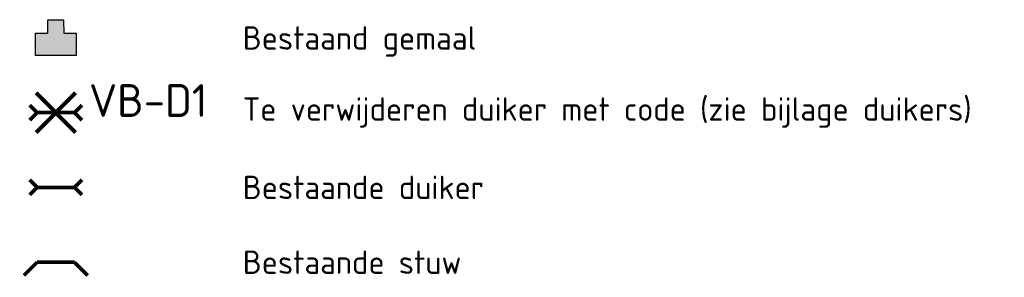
# Model space of a CAD drawing. Header units: metres. Extents: x 200629 to 204878, y 462087 to 463944.
# Tile 3 of 3: x 204615 to 204878, y 462087 to 462155. Entities that reach past the tile are written whole.
import ezdxf

# ---------------------------------------------------------------- set-up
doc = ezdxf.new("R2010")
doc.units = ezdxf.units.M
doc.header["$LTSCALE"] = 2.5
doc.layers.get('0').update_dxf_attribs({"lineweight": 25})
for name, color, linetype, lineweight, true_color in [('B-WE-WH-DUIKER-S', 7, 'Continuous', 25, 0x263240), ('B-WE-WH-STUW-S', 7, 'Continuous', 25, 0x263240), ('V-WE-WH-DUIKER-S', 7, 'Continuous', 25, 0x263240)]:
    doc.layers.add(name, color=color, linetype=linetype, lineweight=lineweight, true_color=true_color)
for name, color, linetype, lineweight in [('B-WE-WH-GEMAAL-S', 7, 'Continuous', 25), ('X-XX-AL-LEGENDA-T25', 7, 'Continuous', 25), ('X-XX-AL-T35', 7, 'Continuous', 35)]:
    doc.layers.add(name, color=color, linetype=linetype, lineweight=lineweight)
doc.styles.add('NLCS-ISO', font='NLCS-ISO.ttf')
doc.styles.add('NLCS-ISO-M2500-T35', font='NLCS-ISO.ttf', dxfattribs={"height": 8.75})

# ---------------------------------------------------------------- blocks, each defined once
blk = doc.blocks.new('*U8')
at = {"const_width": 1, "flags": 128}
for points in [[(3.87, 3.17), (4.14, 5.99)], [(0, 0), (3.87, 3.17)], [(3.87, 3.17), (6.68, 2.89)], [(-3.87, -3.17), (0, 0)], [(-3.87, -3.17), (-6.68, -2.89)], [(-3.87, -3.17), (-4.14, -5.99)]]:
    blk.add_lwpolyline(points, dxfattribs=at)
blk = doc.blocks.new('*U4')
at = {"const_width": 1, "flags": 128}
for points in [[(-5, 0), (-8.54, -3.54)], [(-5, 0), (5, 0)], [(5, 0), (8.54, -3.54)]]:
    blk.add_lwpolyline(points, dxfattribs=at)
blk = doc.blocks.new('KRUIS')
at = {"color": 240, "lineweight": 80, "true_color": 0xed1f24, "flags": 128}
for points in [[(-5.3, -5.3), (5.3, 5.3)], [(5.3, -5.3), (-5.3, 5.3)]]:
    blk.add_lwpolyline(points, dxfattribs=at)
blk = doc.blocks.new('GEMAAL')
h = blk.add_hatch(color=251)
h.dxf.hatch_style = 1
h.paths.add_polyline_path([(-4.5, 0), (-4.5, 5), (-1.75, 5), (-1.75, 8), (1.7, 8), (1.75, 5), (4.5, 5), (4.5, 0)])
at = {"flags": 128}
blk.add_lwpolyline([(-4.5, 0), (-4.5, 5), (-1.75, 5), (-1.75, 8), (1.7, 8), (1.75, 5), (4.5, 5), (4.5, 0)], close=True, dxfattribs=at)

msp = doc.modelspace()

# ---------------------------------------------------------------- block references
at = {"layer": 'B-WE-WH-DUIKER-S', "rotation": 320.6249489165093}
msp.add_blockref('*U8', (204624.45, 462110.66), dxfattribs=at)
at = {"layer": 'B-WE-WH-GEMAAL-S', "xscale": 1.2, "yscale": 1.2}
msp.add_blockref('GEMAAL', (204624.45, 462145.89), dxfattribs=at)
at = {"layer": 'B-WE-WH-STUW-S'}
msp.add_blockref('*U4', (204624.45, 462090.66), dxfattribs=at)
at = {"layer": 'V-WE-WH-DUIKER-S', "rotation": 320.6249489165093}
msp.add_blockref('*U8', (204624.45, 462130.66), dxfattribs=at)
at = {"layer": 'V-WE-WH-DUIKER-S'}
msp.add_blockref('KRUIS', (204624.45, 462130.66), dxfattribs=at)

# ---------------------------------------------------------------- texts
at = {"layer": 'X-XX-AL-LEGENDA-T25', "char_height": 6.25, "attachment_point": 4, "line_spacing_factor": 0.8, "style": 'NLCS-ISO'}
for s, insert in [('Bestaand gemaal', (204674.45, 462149.66)), ('Te verwijderen duiker met code (zie bijlage duikers)', (204674.45, 462130.66)), ('Bestaande duiker', (204674.45, 462110.66)), ('Bestaande stuw', (204674.45, 462090.66))]:
    msp.add_mtext(s, dxfattribs=dict(at, insert=insert))

# ---------------------------------------------------------------- next in the draw order: texts
at = {"layer": 'X-XX-AL-T35', "insert": (204633.34, 462138.27), "char_height": 8.75, "attachment_point": 1, "style": 'NLCS-ISO-M2500-T35', "bg_fill": 3, "box_fill_scale": 1.1, "bg_fill_color": 256, "bg_fill_transparency": 0}
msp.add_mtext_dynamic_manual_height_columns('VB-D1', width=30.569, gutter_width=43.75, heights=[0], dxfattribs=at)

doc.saveas('drawing.dxf')
